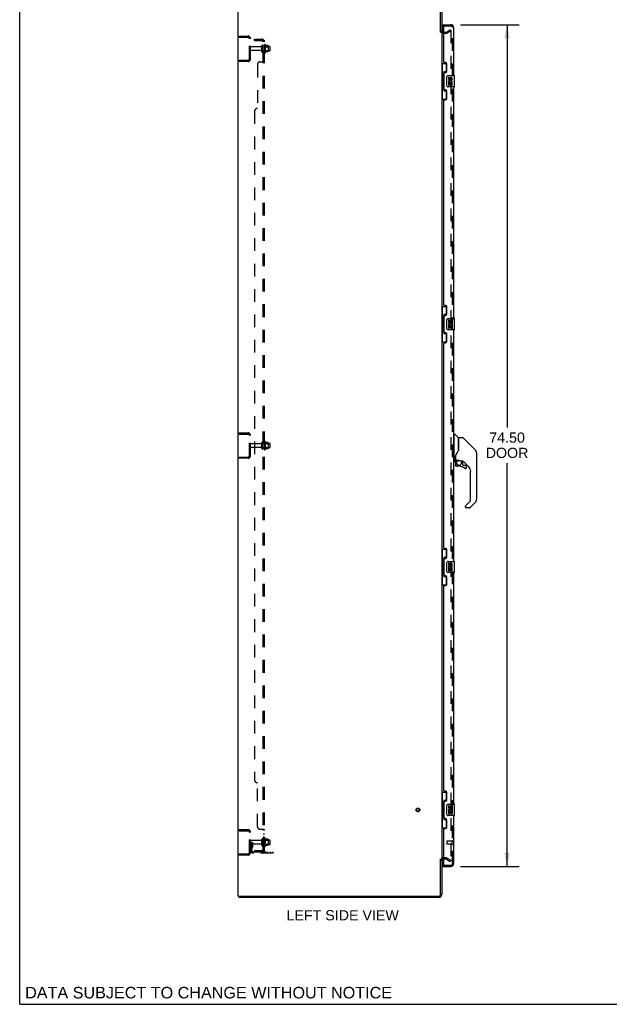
# Model space of a CAD drawing. Header units: inches. Extents: x 0 to 204, y 0 to 132.
# Tile 1 of 114: x 0 to 52, y 0 to 87. Entities that reach past the tile are written whole.
import ezdxf

# ---------------------------------------------------------------- set-up
doc = ezdxf.new("R2010")
doc.units = ezdxf.units.IN
doc.header["$LTSCALE"] = 11.243375
doc.header["$MEASUREMENT"] = 0
doc.linetypes.add('HIDDEN', pattern=[0.2, 0.1, -0.1])
doc.layers.get('0').update_dxf_attribs({"linetype": 'CONTINUOUS'})
for name, color, linetype in [('DEFAULT_2', 8, 'HIDDEN'), ('DIMENSIONS', 7, 'CONTINUOUS'), ('DOOR_ASSEMBLY', 7, 'CONTINUOUS'), ('SUBPANEL', 7, 'CONTINUOUS')]:
    doc.layers.add(name, color=color, linetype=linetype)
doc.styles.get("Standard").update_dxf_attribs({"font": 'arial.ttf'})
doc.dimstyles.new('DIMSTYLE_1', dxfattribs={"dimtxt": 0.901875, "dimasz": 1.2025, "dimexe": 0.09, "dimexo": 0.07, "dimgap": 0.0375, "dimtad": 0, "dimtih": 1, "dimtoh": 1, "dimzin": 4, "dimdsep": 46, "dimtxsty": 'Standard', "dimblk": '_FILLED', "dimblk1": '_FILLED', "dimblk2": '_FILLED', "dimcen": 0.09, "dimadec": 3, "dimazin": 1, "dimtfac": 1, "dimtdec": 3, "dimtofl": 0, "dimtmove": 0, "dimatfit": 3, "dimldrblk": '_FILLED', "dimfxl": 0, "dimtolj": 1, "dimtzin": 4, "dimarcsym": 0})

# ---------------------------------------------------------------- blocks, each defined once
blk = doc.blocks.new('_FILLED')
at = {"color": 0, "linetype": 'ByBlock'}
blk.add_solid([(0, 0), (-1, 0.2), (-1, -0.2)], dxfattribs=at)
blk = doc.blocks.new('*D9')
at = {"layer": 'DIMENSIONS', "color": 2, "linetype": 'Continuous'}
for p, q in [((38.969, 86.71), (44.179, 86.71)), ((43.097, 86.71), (43.097, 51.068)), ((43.097, 12.21), (43.097, 47.911)), ((38.969, 12.21), (44.179, 12.21))]:
    blk.add_line(p, q, dxfattribs=at)
at = {"layer": 'DIMENSIONS', "color": 2, "linetype": 'Continuous', "xscale": 1.2025, "yscale": 1.2025, "zscale": 1.2025}
for p, rotation in [((43.097, 86.71), 90), ((43.097, 12.21), 270)]:
    blk.add_blockref('_FILLED', p, dxfattribs=dict(at, rotation=rotation))
at = {"layer": 'DIMENSIONS', "color": 2, "linetype": 'Continuous', "insert": (43.097, 50.617), "char_height": 0.9019, "width": 3.77513, "attachment_point": 2, "line_spacing_factor": 0.9}
blk.add_mtext('74.50\\PDOOR', dxfattribs=at)

msp = doc.modelspace()

# ---------------------------------------------------------------- linework, layer by layer
at = {"color": 7, "linetype": 'Continuous'}
for p, q in [((0, 0), (0, 132.275)), ((37.212, 86.064), (37.316, 86.064)), ((37.212, 12.856), (37.316, 12.856)), ((19.368, 9.564), (19.368, 9.46)), ((19.372, 9.564), (19.406, 9.564)), ((0, 0), (204.425, 0))]:
    msp.add_line(p, q, dxfattribs=at)
at = {"color": 3, "linetype": 'Continuous'}
for p, q in [((19.316, 9.564), (19.316, 89.356)), ((37.212, 86.052), (37.212, 89.213)), ((37.316, 89.213), (37.316, 86.064)), ((37.316, 86.012), (37.316, 12.908)), ((37.459, 86.064), (37.52, 86.064)), ((37.212, 9.706), (37.212, 12.867)), ((37.316, 12.856), (37.316, 9.706)), ((37.52, 12.856), (37.459, 12.856)), ((19.316, 9.564), (19.372, 9.564)), ((37.07, 9.46), (19.368, 9.46)), ((19.406, 9.564), (37.07, 9.564))]:
    msp.add_line(p, q, dxfattribs=at)
for centre, radius, start, end in [((37.459, 86.206), 0.142, 180, 270), ((37.459, 12.713), 0.142, 90, 180), ((37.07, 9.706), 0.246, 270, 360), ((37.07, 9.706), 0.142, 270, 360)]:
    msp.add_arc(centre, radius, start, end, dxfattribs=at)
at = {"layer": 'DEFAULT_2', "color": 8, "linetype": 'HIDDEN'}
for p, q in [((19.42, 85.606), (19.42, 85.71)), ((19.42, 85.71), (20.174, 85.71)), ((19.42, 85.606), (20.174, 85.606)), ((20.316, 83.706), (20.316, 85.463)), ((20.42, 83.706), (20.42, 85.463)), ((37.459, 85.96), (37.721, 85.96)), ((37.52, 86.064), (37.721, 86.064)), ((37.737, 86.068), (38.077, 86.264)), ((38.129, 86.174), (37.789, 85.978)), ((38.077, 86.264), (38.129, 86.174)), ((38.129, 86.194), (38.129, 12.725)), ((21.348, 84.75), (20.45, 84.75)), ((21.41, 84.327), (21.41, 84.842)), ((21.52, 84.327), (21.52, 84.842)), ((22.115, 84.772), (21.52, 84.772)), ((21.645, 84.919), (21.645, 84.25)), ((21.665, 84.768), (21.645, 84.788)), ((21.665, 84.768), (21.665, 84.401)), ((21.665, 84.768), (21.961, 84.768)), ((21.715, 84.94), (21.715, 84.229)), ((21.971, 84.862), (21.743, 84.862)), ((21.961, 84.768), (21.981, 84.788)), ((21.961, 84.768), (21.961, 84.401)), ((21.981, 84.84), (21.981, 84.329)), ((22.145, 84.427), (22.145, 84.742)), ((21.348, 84.42), (20.45, 84.42)), ((22.115, 84.397), (21.52, 84.397)), ((21.665, 84.401), (21.645, 84.381)), ((21.665, 84.401), (21.961, 84.401)), ((21.971, 84.307), (21.743, 84.307)), ((21.961, 84.401), (21.981, 84.381)), ((19.42, 83.564), (19.42, 83.46)), ((19.42, 83.564), (20.174, 83.564)), ((20.174, 83.46), (19.42, 83.46)), ((19.42, 50.481), (19.42, 50.585)), ((19.42, 50.585), (20.174, 50.585)), ((19.42, 50.481), (20.174, 50.481)), ((20.316, 48.581), (20.316, 50.338)), ((20.42, 48.581), (20.42, 50.338)), ((21.41, 49.202), (21.41, 49.717)), ((21.52, 49.202), (21.52, 49.717)), ((21.645, 49.794), (21.645, 49.125)), ((21.715, 49.815), (21.715, 49.104)), ((21.971, 49.737), (21.743, 49.737)), ((21.981, 49.715), (21.981, 49.204)), ((21.348, 49.625), (20.45, 49.625)), ((21.348, 49.295), (20.45, 49.295)), ((22.115, 49.647), (21.52, 49.647)), ((22.115, 49.272), (21.52, 49.272)), ((21.665, 49.643), (21.645, 49.663)), ((21.665, 49.276), (21.645, 49.256)), ((21.665, 49.643), (21.665, 49.276)), ((21.665, 49.643), (21.961, 49.643)), ((21.665, 49.276), (21.961, 49.276)), ((21.971, 49.182), (21.743, 49.182)), ((21.961, 49.643), (21.981, 49.663)), ((21.961, 49.643), (21.961, 49.276)), ((21.961, 49.276), (21.981, 49.256)), ((22.145, 49.302), (22.145, 49.617)), ((19.42, 48.439), (19.42, 48.335)), ((19.42, 48.439), (20.174, 48.439)), ((20.174, 48.335), (19.42, 48.335)), ((19.42, 15.46), (20.174, 15.46)), ((19.42, 15.356), (19.42, 15.46)), ((19.42, 15.356), (20.174, 15.356)), ((20.316, 13.456), (20.316, 15.213)), ((20.42, 13.456), (20.42, 15.213)), ((20.524, 14.335), (20.42, 14.335)), ((21.348, 14.5), (20.45, 14.5)), ((21.348, 14.17), (20.45, 14.17)), ((20.508, 13.988), (20.459, 13.92)), ((20.51, 13.994), (20.51, 14.335)), ((20.51, 14.16), (20.614, 14.16)), ((20.524, 14.335), (20.614, 14.335)), ((20.524, 13.633), (20.524, 14.335)), ((20.614, 13.994), (20.614, 14.335)), ((21.41, 14.077), (21.41, 14.592)), ((21.52, 14.077), (21.52, 14.592)), ((22.115, 14.522), (21.52, 14.522)), ((22.115, 14.147), (21.52, 14.147)), ((21.645, 14.669), (21.645, 14)), ((21.665, 14.518), (21.645, 14.538)), ((21.665, 14.151), (21.645, 14.131)), ((21.665, 14.518), (21.961, 14.518)), ((21.665, 14.518), (21.665, 14.151)), ((21.665, 14.151), (21.961, 14.151)), ((21.715, 14.69), (21.715, 13.979)), ((21.971, 14.612), (21.743, 14.612)), ((21.971, 14.057), (21.743, 14.057)), ((21.961, 14.518), (21.981, 14.538)), ((21.961, 14.518), (21.961, 14.151)), ((21.961, 14.151), (21.981, 14.131)), ((21.981, 14.59), (21.981, 14.079)), ((22.145, 14.177), (22.145, 14.492)), ((19.42, 13.314), (20.174, 13.314)), ((19.42, 13.314), (19.42, 13.21)), ((20.174, 13.21), (19.42, 13.21)), ((20.593, 13.927), (20.544, 13.859)), ((20.667, 13.491), (22.42, 13.491)), ((22.42, 13.387), (20.667, 13.387)), ((21.917, 13.387), (21.917, 13.491)), ((22.173, 13.387), (22.173, 13.491)), ((22.42, 13.387), (22.42, 13.491)), ((37.721, 12.96), (37.459, 12.96)), ((37.721, 12.856), (37.52, 12.856)), ((37.737, 12.851), (38.077, 12.655)), ((37.789, 12.941), (38.129, 12.745)), ((38.077, 12.655), (38.129, 12.745))]:
    msp.add_line(p, q, dxfattribs=at)
for points in [[(38.111, 86.214), (38.111, 86.214), (38.109, 86.214), (38.107, 86.213), (38.105, 86.213), (38.104, 86.212)], [(38.117, 86.213), (38.115, 86.214), (38.113, 86.214), (38.111, 86.214)], [(38.117, 86.213), (38.119, 86.212), (38.121, 86.211), (38.122, 86.21), (38.124, 86.208), (38.125, 86.207), (38.126, 86.205), (38.127, 86.203), (38.128, 86.201), (38.128, 86.198), (38.129, 86.196), (38.129, 86.194)], [(38.111, 12.705), (38.111, 12.705), (38.109, 12.705), (38.107, 12.706), (38.105, 12.706), (38.104, 12.707)], [(38.129, 12.725), (38.129, 12.723), (38.128, 12.721), (38.128, 12.718), (38.127, 12.716), (38.126, 12.714), (38.125, 12.713), (38.124, 12.711), (38.122, 12.709), (38.121, 12.708), (38.119, 12.707), (38.117, 12.706), (38.115, 12.706), (38.113, 12.705), (38.111, 12.705)]]:
    msp.add_lwpolyline(points, dxfattribs=at)
for radius in [0.164, 0.124]:
    msp.add_circle((35.212, 17.21), radius, dxfattribs=at)
for centre, radius, start, end in [((20.174, 85.463), 0.246, 0, 90), ((20.174, 85.463), 0.142, 0, 90), ((37.459, 86.206), 0.246, 180, 270), ((37.721, 86.097), 0.033, 270, 300), ((37.721, 86.097), 0.137, 270, 300), ((20.45, 84.72), 0.03, 90, 180), ((21.348, 84.812), 0.0625, 270, 360), ((21.465, 84.842), 0.055, 360, 180), ((21.684, 84.919), 0.0384, 34.44966, 180), ((21.115, 84.585), 0.698, 23.96793, 30.66313), ((21.762, 84.872), 0.01, 203.96793, 270), ((21.971, 84.852), 0.01, 5.19383, 90), ((21.84, 84.84), 0.141, 0, 5.20805), ((22.115, 84.742), 0.03, 359.99999, 90), ((20.174, 83.706), 0.246, 270, 360), ((20.174, 83.706), 0.142, 270, 360), ((20.45, 84.45), 0.03, 180, 270), ((21.348, 84.357), 0.0625, 0, 90), ((21.465, 84.327), 0.055, 180, 0), ((21.684, 84.25), 0.0384, 180, 325.55034), ((21.115, 84.585), 0.698, 329.33687, 336.03207), ((21.762, 84.297), 0.01, 90, 156.03207), ((21.971, 84.317), 0.01, 270, 354.80617), ((21.84, 84.329), 0.141, 354.79195, 360), ((22.115, 84.427), 0.03, 270, 0.00001), ((20.174, 50.338), 0.246, 0, 90), ((20.174, 50.338), 0.142, 0, 90), ((21.348, 49.687), 0.0625, 270, 360), ((21.465, 49.717), 0.055, 360, 180), ((21.684, 49.794), 0.0384, 34.44966, 180), ((21.115, 49.46), 0.698, 23.96793, 30.66313), ((21.762, 49.747), 0.01, 203.96793, 270), ((21.971, 49.727), 0.01, 5.19383, 90), ((21.84, 49.715), 0.141, 0, 5.20805), ((20.45, 49.595), 0.03, 90, 180), ((20.45, 49.325), 0.03, 180, 270), ((21.348, 49.232), 0.0625, 0, 90), ((21.465, 49.202), 0.055, 180, 0), ((21.684, 49.125), 0.0384, 180, 325.55034), ((21.115, 49.46), 0.698, 329.33687, 336.03207), ((21.762, 49.172), 0.01, 90, 156.03207), ((21.971, 49.192), 0.01, 270, 354.80617), ((21.84, 49.204), 0.141, 354.79195, 360), ((22.115, 49.617), 0.03, 359.99999, 90), ((22.115, 49.302), 0.03, 270, 0.00001), ((20.174, 48.581), 0.246, 270, 360), ((20.174, 48.581), 0.142, 270, 360), ((20.174, 15.213), 0.246, 0, 90), ((20.174, 15.213), 0.142, 0, 90), ((20.45, 14.47), 0.03, 90, 180), ((20.45, 14.2), 0.03, 180, 270), ((20.5, 13.994), 0.01, 324.24611, 360), ((20.5, 13.994), 0.114, 324.24611, 360), ((21.348, 14.562), 0.0625, 270, 360), ((21.348, 14.107), 0.0625, 0, 90), ((21.465, 14.592), 0.055, 360, 180), ((21.465, 14.077), 0.055, 180, 0), ((21.684, 14.669), 0.0384, 34.44966, 180), ((21.684, 14), 0.0384, 180, 325.55034), ((21.115, 14.335), 0.698, 23.96793, 30.66313), ((21.115, 14.335), 0.698, 329.33687, 336.03207), ((21.762, 14.622), 0.01, 203.96793, 270), ((21.762, 14.047), 0.01, 90, 156.03207), ((21.971, 14.602), 0.01, 5.19383, 90), ((21.971, 14.067), 0.01, 270, 354.80617), ((21.84, 14.59), 0.141, 0, 5.20805), ((21.84, 14.079), 0.141, 354.79195, 360), ((22.115, 14.492), 0.03, 359.99999, 90), ((22.115, 14.177), 0.03, 270, 0.00001), ((20.174, 13.456), 0.246, 270, 360), ((20.174, 13.456), 0.142, 270, 360), ((20.628, 13.799), 0.208, 144.24611, 180), ((20.667, 13.633), 0.246, 180, 270), ((20.628, 13.799), 0.104, 144.24611, 180), ((20.667, 13.633), 0.142, 180, 270), ((37.459, 12.713), 0.246, 90, 180), ((37.721, 12.823), 0.137, 60, 90), ((37.721, 12.823), 0.033, 60, 90)]:
    msp.add_arc(centre, radius, start, end, dxfattribs=at)
at = {"layer": 'DOOR_ASSEMBLY', "color": 7, "linetype": 'Continuous'}
for p, q in [((37.395, 86.606), (37.395, 86.71)), ((37.395, 86.586), (37.395, 86.078)), ((37.316, 83.285), (37.757, 83.285)), ((37.355, 83.285), (37.355, 82.26)), ((37.72, 83.285), (37.72, 82.505)), ((37.334, 82.26), (37.334, 81.16)), ((37.334, 82.26), (37.456, 82.26)), ((37.456, 82.29), (37.456, 82.31)), ((37.456, 81.16), (37.456, 82.26)), ((37.493, 82.55), (37.493, 80.87)), ((37.72, 82.55), (37.493, 82.55)), ((37.779, 81.31), (37.779, 82.11)), ((37.879, 82.21), (38.419, 82.21)), ((37.917, 82.055), (37.917, 81.919)), ((37.98, 82.055), (37.917, 82.055)), ((37.98, 81.919), (37.98, 82.055)), ((38.045, 81.982), (38.045, 81.913)), ((38.106, 81.919), (38.105, 81.961)), ((38.168, 81.961), (38.168, 81.825)), ((38.231, 81.825), (38.231, 81.961)), ((38.434, 81.225), (38.434, 82.195)), ((37.334, 81.16), (37.456, 81.16)), ((37.355, 81.16), (37.355, 80.135)), ((37.456, 81.109), (37.456, 81.129)), ((38.419, 81.21), (37.879, 81.21)), ((37.917, 81.594), (37.917, 81.364)), ((37.935, 81.594), (37.917, 81.594)), ((37.917, 81.364), (37.98, 81.364)), ((37.97, 81.594), (37.997, 81.613)), ((37.97, 81.594), (38.231, 81.594)), ((37.98, 81.364), (37.98, 81.531)), ((37.98, 81.531), (38.045, 81.531)), ((38.045, 81.531), (38.045, 81.395)), ((38.045, 81.395), (38.105, 81.395)), ((38.105, 81.395), (38.105, 81.531)), ((38.105, 81.531), (38.168, 81.531)), ((38.161, 81.63), (38.218, 81.605)), ((38.168, 81.825), (38.231, 81.825)), ((38.168, 81.531), (38.168, 81.364)), ((38.168, 81.364), (38.231, 81.364)), ((38.231, 81.364), (38.231, 81.594)), ((37.493, 80.87), (37.72, 80.87)), ((37.72, 80.914), (37.72, 80.135)), ((37.316, 80.135), (37.757, 80.135)), ((37.316, 61.785), (37.757, 61.785)), ((37.355, 61.785), (37.355, 60.76)), ((37.493, 61.05), (37.493, 59.37)), ((37.72, 61.05), (37.493, 61.05)), ((37.72, 61.785), (37.72, 61.005)), ((37.334, 60.76), (37.334, 59.66)), ((37.334, 60.76), (37.456, 60.76)), ((37.456, 60.79), (37.456, 60.81)), ((37.456, 59.66), (37.456, 60.76)), ((37.779, 59.81), (37.779, 60.61)), ((37.879, 60.71), (38.419, 60.71)), ((37.917, 60.555), (37.917, 60.419)), ((37.98, 60.555), (37.917, 60.555)), ((37.98, 60.419), (37.98, 60.555)), ((38.045, 60.482), (38.045, 60.413)), ((38.106, 60.419), (38.105, 60.461)), ((38.168, 60.461), (38.168, 60.325)), ((38.168, 60.325), (38.231, 60.325)), ((38.231, 60.325), (38.231, 60.461)), ((38.434, 59.725), (38.434, 60.695)), ((37.334, 59.66), (37.456, 59.66)), ((37.355, 59.66), (37.355, 58.635)), ((37.456, 59.609), (37.456, 59.629)), ((37.493, 59.37), (37.72, 59.37)), ((37.72, 59.414), (37.72, 58.635)), ((38.419, 59.71), (37.879, 59.71)), ((37.917, 60.094), (37.917, 59.864)), ((37.935, 60.094), (37.917, 60.094)), ((37.917, 59.864), (37.98, 59.864)), ((37.97, 60.094), (37.997, 60.113)), ((37.97, 60.094), (38.231, 60.094)), ((37.98, 59.864), (37.98, 60.031)), ((37.98, 60.031), (38.045, 60.031)), ((38.045, 60.031), (38.045, 59.895)), ((38.045, 59.895), (38.105, 59.895)), ((38.105, 59.895), (38.105, 60.031)), ((38.105, 60.031), (38.168, 60.031)), ((38.161, 60.13), (38.218, 60.105)), ((38.168, 60.031), (38.168, 59.864)), ((38.168, 59.864), (38.231, 59.864)), ((38.231, 59.864), (38.231, 60.094)), ((37.316, 58.635), (37.757, 58.635)), ((38.414, 50.404), (38.374, 50.404)), ((38.414, 48.089), (38.414, 50.456)), ((38.421, 50.463), (38.476, 50.463)), ((38.799, 50.157), (38.504, 50.452)), ((38.807, 50.136), (38.807, 49.085)), ((38.815, 49.097), (38.815, 50.141)), ((39.176, 50.148), (38.823, 50.148)), ((39.232, 50.125), (40.275, 49.083)), ((38.815, 49.105), (38.794, 49.048)), ((39.969, 49.388), (39.969, 49.388)), ((40.275, 49.082), (39.975, 49.383)), ((40.342, 48.993), (40.342, 48.992)), ((38.414, 48.141), (38.374, 48.141)), ((38.492, 48.082), (38.421, 48.082)), ((38.532, 48.526), (38.532, 48.523)), ((38.532, 48.523), (38.532, 48.121)), ((38.532, 48.445), (38.533, 48.451)), ((38.532, 48.438), (38.532, 48.445)), ((38.533, 48.451), (38.534, 48.458)), ((38.534, 48.458), (38.535, 48.465)), ((38.535, 48.465), (38.536, 48.471)), ((38.536, 47.948), (38.536, 47.711)), ((38.538, 47.948), (38.547, 47.948)), ((38.541, 48.553), (38.54, 48.528)), ((38.54, 48.173), (38.54, 48.528)), ((38.559, 48.153), (38.855, 48.153)), ((38.659, 48.153), (38.593, 48.088)), ((38.599, 48.082), (38.597, 48.084)), ((38.601, 48.08), (38.599, 48.082)), ((39.051, 48.082), (39.127, 48.082)), ((39.166, 48.078), (39.166, 47.795)), ((39.705, 47.585), (39.21, 48.08)), ((40.39, 48.804), (40.39, 44.701)), ((38.547, 47.711), (38.538, 47.711)), ((38.851, 47.632), (38.614, 47.632)), ((39.169, 47.786), (39.241, 47.714)), ((39.249, 47.711), (39.402, 47.711)), ((39.41, 47.437), (39.402, 47.436)), ((39.479, 47.513), (39.47, 47.513)), ((39.479, 47.513), (39.478, 47.504)), ((39.481, 47.632), (39.481, 47.513)), ((39.878, 44.616), (39.878, 47.168)), ((39.424, 44.129), (39.855, 44.56)), ((39.406, 44.086), (39.406, 44.026)), ((39.767, 43.948), (39.484, 43.948)), ((40.275, 44.423), (39.822, 43.971)), ((37.316, 40.285), (37.757, 40.285)), ((37.355, 40.285), (37.355, 39.26)), ((37.72, 40.285), (37.72, 39.505)), ((37.334, 39.26), (37.456, 39.26)), ((37.334, 39.26), (37.334, 38.16)), ((37.456, 39.29), (37.456, 39.31)), ((37.456, 38.16), (37.456, 39.26)), ((37.72, 39.55), (37.493, 39.55)), ((37.493, 39.55), (37.493, 37.87)), ((37.779, 38.31), (37.779, 39.11)), ((37.879, 39.21), (38.419, 39.21)), ((37.98, 39.055), (37.917, 39.055)), ((37.917, 39.055), (37.917, 38.919)), ((37.935, 38.594), (37.917, 38.594)), ((37.917, 38.594), (37.917, 38.364)), ((37.917, 38.364), (37.98, 38.364)), ((37.97, 38.594), (37.997, 38.613)), ((37.97, 38.594), (38.231, 38.594)), ((37.98, 38.919), (37.98, 39.055)), ((37.98, 38.531), (38.045, 38.531)), ((37.98, 38.364), (37.98, 38.531)), ((38.045, 38.982), (38.045, 38.913)), ((38.045, 38.531), (38.045, 38.395)), ((38.045, 38.395), (38.105, 38.395)), ((38.106, 38.919), (38.105, 38.961)), ((38.105, 38.531), (38.168, 38.531)), ((38.105, 38.395), (38.105, 38.531)), ((38.161, 38.63), (38.218, 38.605)), ((38.168, 38.961), (38.168, 38.825)), ((38.168, 38.825), (38.231, 38.825)), ((38.168, 38.531), (38.168, 38.364)), ((38.168, 38.364), (38.231, 38.364)), ((38.231, 38.825), (38.231, 38.961)), ((38.231, 38.364), (38.231, 38.594)), ((38.434, 38.225), (38.434, 39.195)), ((37.334, 38.16), (37.456, 38.16)), ((37.355, 38.16), (37.355, 37.135)), ((37.456, 38.109), (37.456, 38.129)), ((37.493, 37.87), (37.72, 37.87)), ((37.72, 37.914), (37.72, 37.135)), ((38.419, 38.21), (37.879, 38.21)), ((37.316, 37.135), (37.757, 37.135)), ((37.316, 18.785), (37.757, 18.785)), ((37.355, 18.785), (37.355, 17.76)), ((37.72, 18.785), (37.72, 18.005)), ((37.334, 17.76), (37.456, 17.76)), ((37.334, 17.76), (37.334, 16.66)), ((37.456, 17.79), (37.456, 17.81)), ((37.456, 16.66), (37.456, 17.76)), ((37.72, 18.05), (37.493, 18.05)), ((37.493, 18.05), (37.493, 16.37)), ((37.779, 16.81), (37.779, 17.61)), ((37.879, 17.71), (38.419, 17.71)), ((37.98, 17.555), (37.917, 17.555)), ((37.917, 17.555), (37.917, 17.419)), ((37.98, 17.419), (37.98, 17.555)), ((38.045, 17.482), (38.045, 17.413)), ((38.106, 17.419), (38.105, 17.461)), ((38.168, 17.461), (38.168, 17.325)), ((38.231, 17.325), (38.231, 17.461)), ((38.434, 16.725), (38.434, 17.695)), ((37.334, 16.66), (37.456, 16.66)), ((37.355, 16.66), (37.355, 15.635)), ((37.456, 16.609), (37.456, 16.629)), ((38.419, 16.71), (37.879, 16.71)), ((37.935, 17.094), (37.917, 17.094)), ((37.917, 17.094), (37.917, 16.864)), ((37.917, 16.864), (37.98, 16.864)), ((37.97, 17.094), (37.997, 17.113)), ((37.97, 17.094), (38.231, 17.094)), ((37.98, 17.031), (38.045, 17.031)), ((37.98, 16.864), (37.98, 17.031)), ((38.045, 17.031), (38.045, 16.895)), ((38.045, 16.895), (38.105, 16.895)), ((38.105, 17.031), (38.168, 17.031)), ((38.105, 16.895), (38.105, 17.031)), ((38.161, 17.13), (38.218, 17.105)), ((38.168, 17.325), (38.231, 17.325)), ((38.168, 17.031), (38.168, 16.864)), ((38.168, 16.864), (38.231, 16.864)), ((38.231, 16.864), (38.231, 17.094)), ((37.493, 16.37), (37.72, 16.37)), ((37.72, 16.414), (37.72, 15.635)), ((37.316, 15.635), (37.757, 15.635)), ((37.395, 12.841), (37.395, 12.334)), ((37.395, 12.314), (37.395, 12.21))]:
    msp.add_line(p, q, dxfattribs=at)
at = {"layer": 'DOOR_ASSEMBLY', "color": 3, "linetype": 'Continuous'}
for p, q in [((37.395, 86.71), (38.128, 86.71)), ((37.52, 83.417), (37.52, 86.586)), ((38.374, 86.463), (38.374, 82.21)), ((37.64, 83.357), (37.58, 83.357)), ((37.77, 82.607), (37.77, 83.227)), ((37.52, 81.002), (37.52, 82.417)), ((37.58, 82.477), (37.64, 82.477)), ((38.374, 81.21), (38.374, 60.71)), ((37.64, 80.942), (37.58, 80.942)), ((37.77, 80.192), (37.77, 80.812)), ((37.52, 61.917), (37.52, 80.002)), ((37.58, 80.062), (37.64, 80.062)), ((37.64, 61.857), (37.58, 61.857)), ((37.77, 61.107), (37.77, 61.727)), ((37.52, 59.502), (37.52, 60.917)), ((37.58, 60.977), (37.64, 60.977)), ((37.64, 59.442), (37.58, 59.442)), ((37.77, 58.692), (37.77, 59.312)), ((38.374, 59.71), (38.374, 39.21)), ((37.52, 40.417), (37.52, 58.502)), ((37.58, 58.562), (37.64, 58.562)), ((37.64, 40.357), (37.58, 40.357)), ((37.77, 39.607), (37.77, 40.227)), ((37.52, 38.002), (37.52, 39.417)), ((37.58, 39.477), (37.64, 39.477)), ((37.64, 37.942), (37.58, 37.942)), ((37.77, 37.192), (37.77, 37.812)), ((38.374, 38.21), (38.374, 17.71)), ((37.52, 18.917), (37.52, 37.002)), ((37.58, 37.062), (37.64, 37.062)), ((37.64, 18.857), (37.58, 18.857)), ((37.77, 18.107), (37.77, 18.727)), ((37.52, 16.502), (37.52, 17.917)), ((37.58, 17.977), (37.64, 17.977)), ((38.374, 16.71), (38.374, 12.456)), ((37.64, 16.442), (37.58, 16.442)), ((37.77, 15.692), (37.77, 16.312)), ((37.52, 12.334), (37.52, 15.502)), ((37.58, 15.562), (37.64, 15.562)), ((37.395, 12.21), (38.128, 12.21))]:
    msp.add_line(p, q, dxfattribs=at)
at = {"layer": 'DOOR_ASSEMBLY', "color": 8, "linetype": 'HIDDEN'}
for p, q in [((37.54, 86.606), (37.395, 86.606)), ((37.54, 86.606), (38.128, 86.606)), ((38.27, 12.456), (38.27, 86.463)), ((37.77, 14.428), (37.77, 14.2)), ((38.227, 14.438), (37.78, 14.438)), ((38.227, 14.19), (37.78, 14.19)), ((38.227, 14.456), (38.227, 14.172)), ((37.395, 12.314), (37.54, 12.314)), ((37.54, 12.314), (38.128, 12.314))]:
    msp.add_line(p, q, dxfattribs=at)
at = {"layer": 'DOOR_ASSEMBLY', "color": 7, "linetype": 'Continuous'}
for points in [[(37.493, 82.526), (37.493, 82.522), (37.494, 82.519), (37.495, 82.515), (37.496, 82.51), (37.498, 82.506), (37.5, 82.501), (37.502, 82.495), (37.505, 82.489), (37.509, 82.483), (37.512, 82.476), (37.517, 82.468), (37.522, 82.46), (37.527, 82.452), (37.529, 82.449)], [(37.779, 82.11), (37.78, 82.116), (37.78, 82.122), (37.781, 82.128), (37.782, 82.134), (37.784, 82.14), (37.786, 82.146)], [(37.786, 81.273), (37.784, 81.279), (37.782, 81.285), (37.781, 81.291), (37.78, 81.297), (37.78, 81.303), (37.779, 81.31)], [(37.529, 80.97), (37.527, 80.967), (37.522, 80.959), (37.517, 80.951), (37.512, 80.943), (37.509, 80.936), (37.505, 80.93), (37.502, 80.924), (37.5, 80.918), (37.498, 80.913), (37.496, 80.909), (37.495, 80.904), (37.494, 80.9), (37.493, 80.897), (37.493, 80.893)], [(37.493, 61.026), (37.493, 61.022), (37.494, 61.019), (37.495, 61.015), (37.496, 61.01), (37.498, 61.006), (37.5, 61.001), (37.502, 60.995), (37.505, 60.989), (37.509, 60.983), (37.512, 60.976), (37.517, 60.968), (37.522, 60.96), (37.527, 60.952), (37.529, 60.949)], [(37.779, 60.61), (37.78, 60.616), (37.78, 60.622), (37.781, 60.628), (37.782, 60.634), (37.784, 60.64), (37.786, 60.646)], [(37.529, 59.47), (37.527, 59.467), (37.522, 59.459), (37.517, 59.451), (37.512, 59.443), (37.509, 59.436), (37.505, 59.43), (37.502, 59.424), (37.5, 59.418), (37.498, 59.413), (37.496, 59.409), (37.495, 59.404), (37.494, 59.4), (37.493, 59.397), (37.493, 59.393)], [(37.786, 59.773), (37.784, 59.779), (37.782, 59.785), (37.781, 59.791), (37.78, 59.797), (37.78, 59.803), (37.779, 59.81)], [(39.232, 50.125), (39.224, 50.132), (39.216, 50.138), (39.206, 50.142), (39.197, 50.146), (39.187, 50.148), (39.176, 50.148)], [(38.794, 49.048), (38.763, 48.979), (38.727, 48.909), (38.685, 48.837), (38.638, 48.764), (38.593, 48.698)], [(38.807, 49.273), (38.809, 49.272), (38.812, 49.271), (38.813, 49.269), (38.814, 49.268), (38.815, 49.267), (38.815, 49.266)], [(40.382, 48.881), (40.375, 48.912), (40.361, 48.952), (40.343, 48.99), (40.322, 49.026), (40.296, 49.059), (40.275, 49.082)], [(38.532, 48.53), (38.532, 48.529), (38.532, 48.526)], [(38.536, 48.471), (38.537, 48.474), (38.538, 48.478), (38.539, 48.482), (38.54, 48.483)], [(38.538, 47.948), (38.538, 47.964), (38.54, 47.979), (38.543, 47.994), (38.547, 48.009), (38.553, 48.023), (38.559, 48.037), (38.567, 48.05), (38.575, 48.063), (38.584, 48.075), (38.595, 48.086)], [(38.593, 48.698), (38.582, 48.682), (38.567, 48.654), (38.554, 48.621), (38.545, 48.587), (38.541, 48.553)], [(38.601, 48.08), (38.591, 48.069), (38.582, 48.058), (38.574, 48.046), (38.567, 48.033), (38.561, 48.02), (38.556, 48.006), (38.552, 47.992), (38.549, 47.978), (38.547, 47.963), (38.547, 47.948)], [(38.597, 48.084), (38.596, 48.085), (38.595, 48.086), (38.595, 48.086), (38.595, 48.086)], [(38.855, 48.153), (38.858, 48.153), (38.871, 48.152), (38.885, 48.151), (38.898, 48.149), (38.91, 48.147), (38.922, 48.144), (38.934, 48.14), (38.944, 48.137), (38.954, 48.133), (38.964, 48.129), (38.972, 48.125), (38.98, 48.121), (38.987, 48.117), (38.994, 48.113), (39, 48.109), (39.006, 48.105), (39.011, 48.102), (39.016, 48.099), (39.024, 48.094)], [(39.024, 48.094), (39.027, 48.092), (39.031, 48.089), (39.033, 48.088), (39.036, 48.086), (39.039, 48.085), (39.042, 48.083), (39.045, 48.082), (39.05, 48.082)], [(38.614, 47.634), (38.606, 47.635), (38.597, 47.636), (38.589, 47.639), (38.581, 47.642), (38.574, 47.646), (38.567, 47.651), (38.56, 47.657), (38.555, 47.663), (38.55, 47.67), (38.545, 47.678), (38.542, 47.686), (38.54, 47.694), (38.538, 47.702), (38.538, 47.711)], [(38.547, 47.711), (38.547, 47.703), (38.549, 47.696), (38.551, 47.688), (38.554, 47.681), (38.557, 47.675), (38.562, 47.669), (38.567, 47.663), (38.572, 47.658), (38.578, 47.654), (38.585, 47.65), (38.592, 47.647), (38.599, 47.645), (38.607, 47.644), (38.615, 47.643)], [(38.614, 47.634), (38.614, 47.635), (38.614, 47.635), (38.614, 47.636), (38.614, 47.637), (38.614, 47.638), (38.615, 47.64), (38.615, 47.643)], [(39.402, 47.436), (39.393, 47.437), (39.384, 47.438), (39.376, 47.441), (39.368, 47.444), (39.36, 47.448), (39.353, 47.454)], [(39.359, 47.461), (39.365, 47.456), (39.372, 47.452), (39.379, 47.449), (39.386, 47.447), (39.394, 47.445), (39.401, 47.445), (39.409, 47.445), (39.416, 47.447), (39.424, 47.449), (39.431, 47.451), (39.438, 47.455), (39.444, 47.459), (39.45, 47.465), (39.455, 47.47), (39.459, 47.476), (39.463, 47.483), (39.466, 47.49), (39.468, 47.498), (39.469, 47.505), (39.47, 47.513)], [(39.478, 47.504), (39.477, 47.496), (39.474, 47.488), (39.471, 47.48), (39.467, 47.472), (39.462, 47.465), (39.456, 47.459), (39.45, 47.453), (39.443, 47.448), (39.435, 47.444), (39.427, 47.44), (39.419, 47.438), (39.41, 47.437)], [(39.424, 44.129), (39.423, 44.128), (39.422, 44.127), (39.421, 44.126), (39.42, 44.125), (39.42, 44.124), (39.419, 44.123)], [(37.493, 39.526), (37.493, 39.522), (37.494, 39.519), (37.495, 39.515), (37.496, 39.51), (37.498, 39.506), (37.5, 39.501), (37.502, 39.495), (37.505, 39.489), (37.509, 39.483), (37.512, 39.476), (37.517, 39.468), (37.522, 39.46), (37.527, 39.452), (37.529, 39.449)], [(37.779, 39.11), (37.78, 39.116), (37.78, 39.122), (37.781, 39.128), (37.782, 39.134), (37.784, 39.14), (37.786, 39.146)], [(37.529, 37.97), (37.527, 37.967), (37.522, 37.959), (37.517, 37.951), (37.512, 37.943), (37.509, 37.936), (37.505, 37.93), (37.502, 37.924), (37.5, 37.918), (37.498, 37.913), (37.496, 37.909), (37.495, 37.904), (37.494, 37.9), (37.493, 37.897), (37.493, 37.893)], [(37.786, 38.273), (37.784, 38.279), (37.782, 38.285), (37.781, 38.291), (37.78, 38.297), (37.78, 38.303), (37.779, 38.31)], [(37.493, 18.026), (37.493, 18.022), (37.494, 18.019), (37.495, 18.015), (37.496, 18.01), (37.498, 18.006), (37.5, 18.001), (37.502, 17.995), (37.505, 17.989), (37.509, 17.983), (37.512, 17.976), (37.517, 17.968), (37.522, 17.96), (37.527, 17.952), (37.529, 17.949)], [(37.779, 17.61), (37.78, 17.616), (37.78, 17.622), (37.781, 17.628), (37.782, 17.634), (37.784, 17.64), (37.786, 17.646)], [(37.786, 16.773), (37.784, 16.779), (37.782, 16.785), (37.781, 16.791), (37.78, 16.797), (37.78, 16.803), (37.779, 16.81)], [(37.529, 16.47), (37.527, 16.467), (37.522, 16.459), (37.517, 16.451), (37.512, 16.443), (37.509, 16.436), (37.505, 16.43), (37.502, 16.424), (37.5, 16.418), (37.498, 16.413), (37.496, 16.409), (37.495, 16.404), (37.494, 16.4), (37.493, 16.397), (37.493, 16.393)]]:
    msp.add_lwpolyline(points, dxfattribs=at)
msp.add_circle((38.851, 47.927), 0.217, dxfattribs=at)
for centre, radius, start, end in [((37.415, 86.586), 0.02, 90, 180), ((37.879, 82.11), 0.1, 90, 158.79459), ((38.137, 81.961), 0.0943, 68.69989, 167.43379), ((38.137, 81.961), 0.0314, 0, 180.04847), ((38.137, 81.961), 0.0943, 0, 68.67039), ((38.419, 82.195), 0.015, 0, 90), ((37.879, 81.31), 0.1, 201.20502, 270), ((38.011, 81.919), 0.0943, 180, 360), ((38.071, 81.667), 0.154, 161.41988, 206.19629), ((38.074, 81.668), 0.157, 336.59665, 161.87913), ((38.074, 81.668), 0.157, 205.73705, 207.8532), ((38.011, 81.919), 0.0314, 180, 261.22946), ((38.074, 81.668), 0.0943, 336.59665, 215.11217), ((38.011, 81.924), 0.0362, 263.42855, 341.76278), ((38.419, 81.225), 0.015, 270, 360), ((37.879, 60.61), 0.1, 90, 158.79459), ((38.011, 60.419), 0.0943, 180, 360), ((38.071, 60.167), 0.154, 161.41988, 206.19629), ((38.074, 60.168), 0.157, 336.59665, 161.87913), ((38.011, 60.419), 0.0314, 180, 261.22946), ((38.074, 60.168), 0.0943, 336.59665, 215.11217), ((38.011, 60.424), 0.0362, 263.42855, 341.76278), ((38.137, 60.461), 0.0943, 68.69989, 167.43379), ((38.137, 60.461), 0.0314, 0, 180.04847), ((38.137, 60.461), 0.0943, 0, 68.67039), ((38.419, 60.695), 0.015, 0, 90), ((37.879, 59.81), 0.1, 201.20502, 270), ((38.074, 60.168), 0.157, 205.73705, 207.8532), ((38.419, 59.725), 0.015, 270, 360), ((38.421, 50.456), 0.00787, 90, 180), ((38.476, 50.424), 0.0394, 45, 90), ((38.778, 50.136), 0.0295, 0, 45), ((38.795, 49.967), 0.0197, 306.99405, 360), ((38.823, 50.141), 0.00787, 90, 180), ((39.996, 48.804), 0.394, 20.94788, 45), ((39.996, 48.804), 0.394, 0, 11.2904), ((38.421, 48.089), 0.00787, 180, 270), ((38.492, 48.121), 0.0394, 270, 360), ((38.732, 47.948), 0.197, 135, 180), ((38.559, 48.173), 0.0197, 180, 270), ((39.127, 47.885), 0.197, 50.64978, 90), ((38.614, 47.711), 0.0787, 180, 270), ((38.851, 46.845), 0.787, 50.4788, 90), ((39.177, 47.795), 0.0118, 180, 225), ((39.249, 47.723), 0.0118, 225, 270), ((39.402, 47.513), 0.0787, 230.4788, 360), ((39.402, 47.632), 0.0787, 0, 90), ((39.288, 47.168), 0.591, 0, 45), ((39.799, 44.616), 0.0787, 315, 360), ((39.996, 44.701), 0.394, 315, 360), ((39.465, 44.086), 0.0591, 141.13263, 180), ((39.484, 44.026), 0.0787, 180, 270), ((39.767, 44.026), 0.0787, 270, 315), ((37.879, 39.11), 0.1, 90, 158.79459), ((38.011, 38.919), 0.0943, 180, 360), ((38.071, 38.667), 0.154, 161.41988, 206.19629), ((38.074, 38.668), 0.157, 336.59665, 161.87913), ((38.074, 38.668), 0.157, 205.73705, 207.8532), ((38.011, 38.919), 0.0314, 180, 261.22946), ((38.074, 38.668), 0.0943, 336.59665, 215.11217), ((38.011, 38.924), 0.0362, 263.42855, 341.76278), ((38.137, 38.961), 0.0943, 68.69989, 167.43379), ((38.137, 38.961), 0.0314, 0, 180.04847), ((38.137, 38.961), 0.0943, 0, 68.67039), ((38.419, 39.195), 0.015, 0, 90), ((37.879, 38.31), 0.1, 201.20502, 270), ((38.419, 38.225), 0.015, 270, 360), ((37.879, 17.61), 0.1, 90, 158.79459), ((38.137, 17.461), 0.0943, 68.69989, 167.43379), ((38.137, 17.461), 0.0314, 0, 180.04847), ((38.137, 17.461), 0.0943, 0, 68.67039), ((38.419, 17.695), 0.015, 0, 90), ((37.879, 16.81), 0.1, 201.20502, 270), ((38.011, 17.419), 0.0943, 180, 360), ((38.071, 17.167), 0.154, 161.41988, 206.19629), ((38.074, 17.168), 0.157, 336.59665, 161.87913), ((38.074, 17.168), 0.157, 205.73705, 207.8532), ((38.011, 17.419), 0.0314, 180, 261.22946), ((38.074, 17.168), 0.0943, 336.59665, 215.11217), ((38.011, 17.424), 0.0362, 263.42855, 341.76278), ((38.419, 16.725), 0.015, 270, 360), ((37.415, 12.334), 0.02, 180, 270), ((38.21, 12.6), 0.26, 267.41339, 270)]:
    msp.add_arc(centre, radius, start, end, dxfattribs=at)
at = {"layer": 'DOOR_ASSEMBLY', "color": 3, "linetype": 'Continuous'}
for centre, radius, start, end in [((37.54, 86.586), 0.02, 90, 180), ((38.128, 86.463), 0.246, 0, 90), ((37.58, 83.417), 0.06, 180, 270), ((37.64, 83.227), 0.13, 0, 90), ((37.58, 82.417), 0.06, 90, 180), ((37.64, 82.607), 0.13, 270, 360), ((37.58, 81.002), 0.06, 180, 270), ((37.64, 80.812), 0.13, 0, 90), ((37.64, 80.192), 0.13, 270, 360), ((37.58, 80.002), 0.06, 90, 180), ((37.58, 61.917), 0.06, 180, 270), ((37.64, 61.727), 0.13, 0, 90), ((37.64, 61.107), 0.13, 270, 360), ((37.58, 60.917), 0.06, 90, 180), ((37.58, 59.502), 0.06, 180, 270), ((37.64, 59.312), 0.13, 0, 90), ((37.58, 58.502), 0.06, 90, 180), ((37.64, 58.692), 0.13, 270, 360), ((37.58, 40.417), 0.06, 180, 270), ((37.64, 40.227), 0.13, 0, 90), ((37.58, 39.417), 0.06, 90, 180), ((37.64, 39.607), 0.13, 270, 360), ((37.58, 38.002), 0.06, 180, 270), ((37.64, 37.812), 0.13, 0, 90), ((37.58, 37.002), 0.06, 90, 180), ((37.64, 37.192), 0.13, 270, 360), ((37.58, 18.917), 0.06, 180, 270), ((37.64, 18.727), 0.13, 0, 90), ((37.58, 17.917), 0.06, 90, 180), ((37.64, 18.107), 0.13, 270, 360), ((37.58, 16.502), 0.06, 180, 270), ((37.64, 16.312), 0.13, 0, 90), ((37.64, 15.692), 0.13, 270, 360), ((37.58, 15.502), 0.06, 90, 180), ((37.54, 12.334), 0.02, 180, 270), ((38.128, 12.456), 0.246, 270, 360)]:
    msp.add_arc(centre, radius, start, end, dxfattribs=at)
at = {"layer": 'DOOR_ASSEMBLY', "color": 8, "linetype": 'HIDDEN'}
for centre, radius, start, end in [((38.128, 86.463), 0.142, 0, 90), ((37.78, 14.428), 0.01, 90, 180), ((37.78, 14.2), 0.01, 180, 270), ((38.249, 14.456), 0.0215, 0, 180), ((38.249, 14.172), 0.0215, 180, 360), ((38.128, 12.456), 0.142, 270, 360)]:
    msp.add_arc(centre, radius, start, end, dxfattribs=at)
at = {"layer": 'DOOR_ASSEMBLY', "color": 7, "linetype": 'Continuous'}
for centre, start_param, end_param in [((37.56, 82.3), 0.699287, 1.51401), ((37.56, 82.3), -4.655602, -3.84088), ((37.56, 81.119), 0.699287, 1.51401), ((37.56, 81.119), -4.655602, -3.84088), ((37.56, 60.8), 0.699287, 1.51401), ((37.56, 60.8), -4.655602, -3.84088), ((37.56, 59.619), 0.699287, 1.51401), ((37.56, 59.619), -4.655602, -3.84088), ((37.56, 39.3), 0.699287, 1.51401), ((37.56, 39.3), -4.655602, -3.84088), ((37.56, 38.119), 0.699287, 1.51401), ((37.56, 38.119), -4.655602, -3.84088), ((37.56, 17.8), 0.699287, 1.51401), ((37.56, 17.8), -4.655602, -3.84088), ((37.56, 16.619), 0.699287, 1.51401), ((37.56, 16.619), -4.655602, -3.84088)]:
    msp.add_ellipse(centre, major_axis=(0, 0.18), ratio=0.579493, start_param=start_param, end_param=end_param, dxfattribs=at)
at = {"layer": 'SUBPANEL', "color": 8, "linetype": 'HIDDEN'}
for p, q in [((20.77, 85.303), (20.77, 85.428)), ((20.77, 85.428), (21.408, 85.428)), ((21.02, 85.303), (21.02, 85.428)), ((20.77, 85.303), (21.408, 85.303)), ((21.591, 85.342), (21.495, 85.262)), ((21.52, 13.616), (21.52, 85.303)), ((21.52, 85.303), (21.645, 85.303)), ((21.52, 84.835), (21.645, 84.835)), ((21.645, 13.616), (21.645, 85.303)), ((21.52, 84.335), (21.645, 84.335)), ((21.52, 84.106), (21.645, 84.106)), ((21.52, 83.825), (21.645, 83.825)), ((21.02, 83.178), (21.02, 79.303)), ((21.27, 83.428), (21.591, 83.428)), ((21.506, 83.448), (21.51, 83.451)), ((21.52, 83.462), (21.52, 83.464)), ((21.52, 83.464), (21.645, 83.464)), ((20.77, 79.053), (20.77, 19.866)), ((21.52, 49.71), (21.645, 49.71)), ((21.52, 49.21), (21.645, 49.21)), ((21.02, 15.741), (21.02, 19.616)), ((21.27, 15.491), (21.591, 15.491)), ((21.52, 15.455), (21.645, 15.455)), ((21.52, 15.094), (21.645, 15.094)), ((21.645, 15.457), (21.645, 15.455)), ((21.52, 14.813), (21.645, 14.813)), ((21.52, 14.585), (21.645, 14.585)), ((21.52, 14.085), (21.645, 14.085)), ((20.77, 13.616), (21.408, 13.616)), ((20.77, 13.616), (20.77, 13.491)), ((21.408, 13.491), (20.77, 13.491)), ((21.02, 13.616), (21.02, 13.491)), ((21.591, 13.577), (21.495, 13.657)), ((21.52, 13.616), (21.645, 13.616))]:
    msp.add_line(p, q, dxfattribs=at)
for points in [[(21.495, 85.262), (21.494, 85.263), (21.494, 85.264), (21.494, 85.265), (21.494, 85.266), (21.495, 85.267), (21.496, 85.268), (21.497, 85.269), (21.498, 85.271), (21.499, 85.272), (21.501, 85.274), (21.502, 85.276)], [(21.502, 85.276), (21.506, 85.28), (21.508, 85.282), (21.51, 85.284), (21.512, 85.286), (21.513, 85.289), (21.515, 85.291), (21.517, 85.293), (21.518, 85.296), (21.519, 85.298), (21.52, 85.3), (21.52, 85.302), (21.52, 85.303)], [(21.516, 85.28), (21.516, 85.28), (21.516, 85.28), (21.516, 85.28), (21.517, 85.281), (21.517, 85.281), (21.517, 85.281), (21.518, 85.281), (21.518, 85.282), (21.519, 85.282), (21.52, 85.282), (21.52, 85.283), (21.521, 85.283), (21.521, 85.283), (21.522, 85.284), (21.522, 85.284), (21.523, 85.284), (21.524, 85.285), (21.524, 85.285), (21.525, 85.285), (21.526, 85.286), (21.527, 85.286), (21.527, 85.286), (21.528, 85.287), (21.529, 85.287), (21.529, 85.287), (21.53, 85.288), (21.531, 85.288), (21.532, 85.289), (21.533, 85.289), (21.533, 85.289), (21.534, 85.29), (21.535, 85.29), (21.536, 85.29), (21.537, 85.291), (21.538, 85.291), (21.538, 85.291), (21.539, 85.292), (21.54, 85.292), (21.541, 85.293), (21.542, 85.293), (21.543, 85.293), (21.544, 85.294), (21.545, 85.294), (21.546, 85.294), (21.547, 85.295), (21.548, 85.295), (21.549, 85.296), (21.55, 85.296), (21.551, 85.296), (21.552, 85.297), (21.553, 85.297), (21.554, 85.297), (21.556, 85.298), (21.557, 85.298), (21.558, 85.298), (21.559, 85.299), (21.56, 85.299), (21.561, 85.299), (21.562, 85.3), (21.563, 85.3), (21.564, 85.3), (21.565, 85.3), (21.566, 85.301), (21.567, 85.301), (21.568, 85.301), (21.569, 85.301), (21.57, 85.302), (21.571, 85.302), (21.572, 85.302), (21.573, 85.302), (21.574, 85.302), (21.575, 85.303), (21.576, 85.303), (21.576, 85.303), (21.577, 85.303), (21.578, 85.303), (21.579, 85.303), (21.579, 85.303), (21.579, 85.303), (21.58, 85.303), (21.58, 85.303)], [(21.52, 85.283), (21.52, 85.283), (21.519, 85.283), (21.519, 85.282), (21.518, 85.282), (21.518, 85.282), (21.517, 85.281), (21.517, 85.281), (21.517, 85.281), (21.517, 85.28), (21.516, 85.28), (21.516, 85.28)], [(21.58, 85.303), (21.58, 85.303), (21.58, 85.303), (21.58, 85.303), (21.58, 85.303), (21.579, 85.303), (21.579, 85.303), (21.578, 85.303), (21.578, 85.303), (21.577, 85.303), (21.577, 85.303)], [(21.591, 85.342), (21.593, 85.34), (21.596, 85.338), (21.598, 85.335), (21.601, 85.334), (21.605, 85.332), (21.608, 85.33), (21.612, 85.328), (21.616, 85.327)], [(21.616, 85.327), (21.623, 85.323), (21.626, 85.322), (21.629, 85.32), (21.632, 85.319), (21.635, 85.317), (21.638, 85.316), (21.64, 85.314), (21.642, 85.312), (21.643, 85.31), (21.644, 85.308), (21.645, 85.306), (21.645, 85.305), (21.645, 85.303)], [(21.495, 83.428), (21.494, 83.43), (21.494, 83.432), (21.494, 83.433), (21.494, 83.435), (21.495, 83.437), (21.496, 83.438), (21.497, 83.44), (21.498, 83.441), (21.499, 83.443), (21.501, 83.444), (21.502, 83.445), (21.504, 83.447)], [(21.495, 83.428), (21.494, 83.43), (21.494, 83.432), (21.494, 83.433), (21.494, 83.435), (21.495, 83.437), (21.496, 83.438)], [(21.497, 83.44), (21.498, 83.441), (21.499, 83.443), (21.501, 83.444), (21.502, 83.445), (21.504, 83.447), (21.506, 83.448)], [(21.51, 83.451), (21.512, 83.452), (21.513, 83.453), (21.515, 83.455), (21.517, 83.456), (21.518, 83.458), (21.519, 83.459), (21.52, 83.461)], [(21.513, 83.453), (21.515, 83.455), (21.517, 83.456), (21.518, 83.458), (21.519, 83.459), (21.52, 83.461), (21.52, 83.462), (21.52, 83.464)], [(21.591, 83.428), (21.593, 83.43), (21.596, 83.431), (21.598, 83.433), (21.601, 83.435), (21.605, 83.436), (21.608, 83.438), (21.612, 83.439), (21.619, 83.442)], [(21.591, 83.428), (21.593, 83.43), (21.596, 83.431), (21.598, 83.433), (21.601, 83.435)], [(21.619, 83.442), (21.623, 83.444), (21.626, 83.445)], [(21.626, 83.445), (21.629, 83.447), (21.632, 83.448), (21.635, 83.45), (21.638, 83.452), (21.64, 83.454), (21.642, 83.456), (21.643, 83.457), (21.644, 83.459)], [(21.632, 83.448), (21.635, 83.45), (21.638, 83.452), (21.64, 83.454), (21.642, 83.456), (21.643, 83.457), (21.644, 83.459), (21.645, 83.461), (21.645, 83.462), (21.645, 83.464)], [(21.645, 83.461), (21.645, 83.462), (21.645, 83.464)], [(21.495, 15.491), (21.494, 15.489), (21.494, 15.487), (21.494, 15.486), (21.494, 15.484), (21.495, 15.482), (21.496, 15.481), (21.497, 15.479), (21.498, 15.478), (21.499, 15.476), (21.501, 15.475), (21.502, 15.474), (21.504, 15.472), (21.506, 15.471), (21.51, 15.468)], [(21.495, 15.491), (21.494, 15.489), (21.494, 15.487), (21.494, 15.486), (21.494, 15.484), (21.495, 15.482), (21.496, 15.481), (21.497, 15.479), (21.498, 15.478), (21.499, 15.476), (21.501, 15.475), (21.502, 15.474), (21.504, 15.472)], [(21.51, 15.468), (21.512, 15.467), (21.513, 15.466), (21.515, 15.464), (21.517, 15.463), (21.518, 15.461), (21.519, 15.46), (21.52, 15.458), (21.52, 15.457), (21.52, 15.455)], [(21.512, 15.467), (21.513, 15.466), (21.515, 15.464)], [(21.517, 15.463), (21.518, 15.461), (21.519, 15.46), (21.52, 15.458), (21.52, 15.457), (21.52, 15.455)], [(21.591, 15.491), (21.593, 15.489), (21.596, 15.488), (21.598, 15.486), (21.601, 15.484), (21.605, 15.483), (21.608, 15.481), (21.612, 15.48)], [(21.591, 15.491), (21.593, 15.489), (21.596, 15.488), (21.598, 15.486), (21.601, 15.484)], [(21.612, 15.48), (21.619, 15.477), (21.623, 15.475), (21.626, 15.474)], [(21.626, 15.474), (21.629, 15.472), (21.632, 15.471), (21.635, 15.469), (21.638, 15.467), (21.64, 15.465), (21.642, 15.464), (21.643, 15.462), (21.644, 15.46), (21.645, 15.458), (21.645, 15.457), (21.645, 15.455)], [(21.635, 15.469), (21.638, 15.467), (21.64, 15.465), (21.642, 15.464)], [(21.643, 15.462), (21.644, 15.46), (21.645, 15.458)], [(21.495, 13.657), (21.494, 13.656), (21.494, 13.655), (21.494, 13.654), (21.494, 13.653), (21.495, 13.652), (21.496, 13.651), (21.497, 13.65), (21.498, 13.648), (21.499, 13.647), (21.501, 13.645), (21.502, 13.643), (21.506, 13.639)], [(21.506, 13.639), (21.508, 13.637), (21.51, 13.635), (21.512, 13.633), (21.513, 13.631), (21.515, 13.628), (21.517, 13.626), (21.518, 13.623), (21.519, 13.621), (21.52, 13.619), (21.52, 13.617), (21.52, 13.616)], [(21.58, 13.616), (21.58, 13.616), (21.58, 13.616), (21.58, 13.616), (21.58, 13.616), (21.579, 13.616), (21.579, 13.616), (21.579, 13.616), (21.578, 13.616), (21.578, 13.616), (21.577, 13.616), (21.576, 13.616), (21.576, 13.616), (21.575, 13.616), (21.574, 13.617), (21.574, 13.617), (21.573, 13.617), (21.572, 13.617), (21.572, 13.617), (21.571, 13.617), (21.57, 13.617), (21.569, 13.618), (21.569, 13.618), (21.568, 13.618), (21.567, 13.618), (21.566, 13.618), (21.566, 13.618), (21.565, 13.619), (21.564, 13.619), (21.563, 13.619), (21.562, 13.619), (21.562, 13.62), (21.561, 13.62), (21.56, 13.62), (21.559, 13.62), (21.558, 13.62), (21.557, 13.621), (21.557, 13.621), (21.556, 13.621), (21.555, 13.622), (21.554, 13.622), (21.553, 13.622), (21.552, 13.622), (21.551, 13.623), (21.55, 13.623), (21.549, 13.623), (21.548, 13.624), (21.547, 13.624), (21.546, 13.624), (21.545, 13.625), (21.544, 13.625), (21.543, 13.626), (21.542, 13.626), (21.541, 13.626), (21.54, 13.627), (21.539, 13.627), (21.538, 13.628), (21.537, 13.628), (21.536, 13.628), (21.536, 13.629), (21.535, 13.629), (21.534, 13.63), (21.533, 13.63), (21.532, 13.63), (21.531, 13.631), (21.53, 13.631), (21.529, 13.632), (21.529, 13.632), (21.528, 13.632), (21.527, 13.633), (21.526, 13.633), (21.526, 13.633), (21.525, 13.634), (21.524, 13.634), (21.523, 13.635), (21.523, 13.635), (21.522, 13.635), (21.521, 13.636), (21.521, 13.636), (21.52, 13.636), (21.519, 13.637), (21.519, 13.637), (21.518, 13.638), (21.518, 13.638), (21.517, 13.638), (21.517, 13.638), (21.516, 13.639), (21.516, 13.639), (21.516, 13.639)], [(21.516, 13.639), (21.516, 13.639), (21.516, 13.639), (21.516, 13.639), (21.517, 13.639), (21.517, 13.638), (21.517, 13.638), (21.518, 13.638), (21.518, 13.637), (21.518, 13.637), (21.519, 13.637), (21.519, 13.636), (21.52, 13.636)], [(21.577, 13.616), (21.578, 13.616), (21.578, 13.616), (21.579, 13.616), (21.579, 13.616), (21.579, 13.616), (21.58, 13.616), (21.58, 13.616)], [(21.591, 13.577), (21.593, 13.579), (21.596, 13.582), (21.598, 13.584), (21.601, 13.586), (21.605, 13.587), (21.608, 13.589), (21.612, 13.591), (21.616, 13.592), (21.623, 13.596)], [(21.623, 13.596), (21.626, 13.597), (21.629, 13.599), (21.632, 13.6), (21.635, 13.602), (21.638, 13.603), (21.64, 13.605), (21.642, 13.607), (21.643, 13.609), (21.644, 13.611), (21.645, 13.613), (21.645, 13.614), (21.645, 13.616)]]:
    msp.add_lwpolyline(points, dxfattribs=at)
for centre, radius, start, end in [((21.408, 85.191), 0.237, 0, 90), ((21.408, 85.191), 0.112, 0, 90), ((21.27, 83.178), 0.25, 90, 180), ((21.02, 79.053), 0.25, 90, 180), ((21.02, 19.866), 0.25, 180, 270), ((21.27, 15.741), 0.25, 180, 270), ((21.408, 13.728), 0.237, 270, 360), ((21.408, 13.728), 0.112, 270, 360)]:
    msp.add_arc(centre, radius, start, end, dxfattribs=at)

# ---------------------------------------------------------------- texts
at = {"layer": 'DIMENSIONS', "color": 2, "linetype": 'Continuous', "attachment_point": 2, "line_spacing_factor": 0.9}
for s, insert, char_height, width in [('LEFT SIDE VIEW', (28.559, 8.333), 0.90187, 9.91727), ('DATA SUBJECT TO CHANGE WITHOUT NOTICE', (16.703, 1.544), 1.02212, 32.38122)]:
    msp.add_mtext(s, dxfattribs=dict(at, insert=insert, char_height=char_height, width=width))

# ---------------------------------------------------------------- dimensions: what is measured, and where the dimension line sits
at = {"layer": 'DIMENSIONS', "color": 2, "linetype": 'Continuous'}
dim = msp.add_linear_dim(base=(43.097, 12.21), p1=(38.899, 86.71), p2=(38.899, 12.21), angle=270, text='<>\\PDOOR', dimstyle='DIMSTYLE_1', dxfattribs=at)
dim.commit()
dim.dimension.update_dxf_attribs({"geometry": '*D9', "text_midpoint": (43.097, 49.49), "dimtype": 160})

doc.saveas('drawing.dxf')
